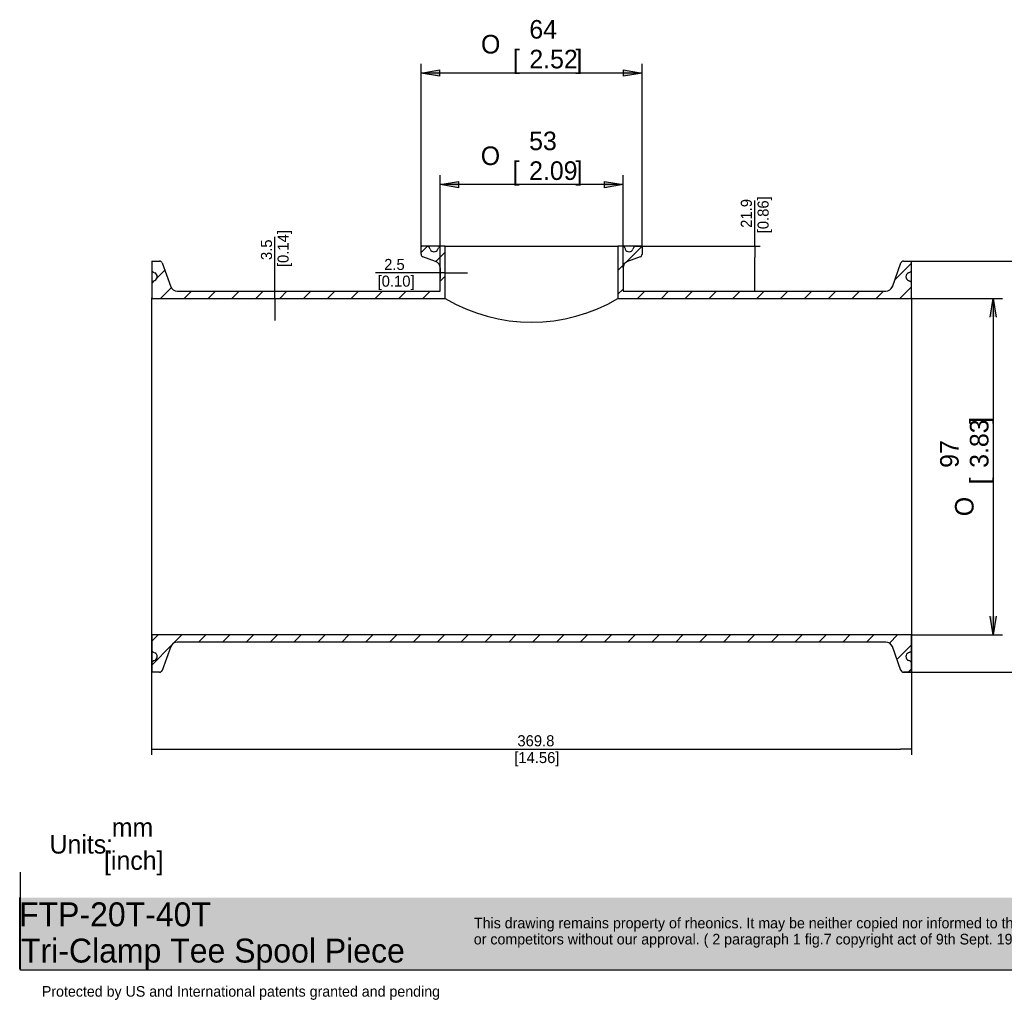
# Paper-space layout 'Layout1' of a CAD drawing. Extents: x -201 to 291, y 10 to 347.
# Tile 1 of 90: x -201 to 110, y 10 to 320. Entities that reach past the tile are written whole.
import ezdxf
from ezdxf.enums import TextEntityAlignment as Align

# ---------------------------------------------------------------- set-up
doc = ezdxf.new("R2010")
doc.units = 0
doc.layers.get('0').update_dxf_attribs({"linetype": 'CONTINUOUS'})
doc.layers.get('DEFPOINTS').update_dxf_attribs({"linetype": 'CONTINUOUS'})
doc.layers.add('DEFAULT', color=7, linetype='CONTINUOUS')
doc.layers.add('FTP-20T-40T', color=7, linetype='CONTINUOUS')
doc.styles.add('MtXpl_Solid_Edge_ISO', font='txt')
doc.styles.add('SEACAD_SOLID_EDGE_ISO', font='txt')
doc.styles.add('SEACAD_SOLID_EDGE_ISO1_SYM', font='txt')
doc.dimstyles.get("Standard").update_dxf_attribs({"dimtxt": 0.18, "dimasz": 0.18, "dimexe": 0.18, "dimexo": 0.0625, "dimgap": 0.09, "dimtad": 0, "dimtih": 1, "dimtoh": 1, "dimzin": 0, "dimcen": 0.09, "dimazin": 3, "dimtfac": 1, "dimtofl": 0, "dimtmove": 0, "dimatfit": 3})

# ---------------------------------------------------------------- blocks, each defined once
blk = doc.blocks.new('*X68')
at = {"color": 0}
for p, q in [((24.91, 74.3), (26.12, 75.51)), ((29.03, 73.93), (30.61, 75.51)), ((33.72, 74.14), (35.1, 75.51)), ((38.21, 74.14), (39.59, 75.51)), ((42.7, 74.14), (44.08, 75.51)), ((47.19, 74.14), (48.57, 75.51)), ((51.68, 74.14), (53.06, 75.51)), ((56.17, 74.14), (57.55, 75.51)), ((60.67, 74.14), (62.04, 75.51)), ((65.16, 74.14), (66.53, 75.51)), ((69.65, 74.14), (71.02, 75.51)), ((74.14, 74.14), (75.51, 75.51)), ((78.63, 74.14), (80, 75.51)), ((83.12, 74.14), (84.49, 75.51)), ((87.61, 74.14), (88.98, 75.51)), ((92.1, 74.14), (93.47, 75.51)), ((96.59, 74.14), (97.96, 75.51)), ((101.08, 74.14), (102.45, 75.51)), ((105.57, 74.14), (106.94, 75.51)), ((110.06, 74.14), (111.43, 75.51)), ((114.55, 74.14), (115.92, 75.51)), ((119.04, 74.14), (120.41, 75.51)), ((123.53, 74.14), (124.9, 75.51)), ((128.02, 74.14), (129.39, 75.51)), ((132.51, 74.14), (133.88, 75.51)), ((137, 74.14), (138.37, 75.51)), ((141.49, 74.14), (142.86, 75.51)), ((145.98, 74.14), (147.35, 75.51)), ((150.47, 74.14), (151.84, 75.51)), ((154.96, 74.14), (156.33, 75.51)), ((159.45, 74.14), (160.82, 75.51)), ((163.75, 73.95), (165.31, 75.51)), ((24.91, 69.81), (28.63, 73.53)), ((165.18, 70.89), (167.91, 73.61)), ((167.26, 68.48), (167.91, 69.12))]:
    blk.add_line(p, q, dxfattribs=at)
blk = doc.blocks.new('*X69')
at = {"color": 0}
for p, q in [((75.61, 147.45), (76.78, 148.62)), ((78.4, 145.75), (80.16, 147.51)), ((25.9, 142.65), (27.38, 144.12)), ((79.18, 142.04), (80.16, 143.02)), ((24.91, 141.65), (25.42, 142.17)), ((26.55, 138.8), (28.59, 140.84)), ((31.04, 138.8), (32.41, 140.18)), ((35.53, 138.8), (36.9, 140.18)), ((40.02, 138.8), (41.39, 140.18)), ((44.51, 138.8), (45.88, 140.18)), ((49, 138.8), (50.37, 140.18)), ((53.49, 138.8), (54.86, 140.18)), ((57.98, 138.8), (59.35, 140.18)), ((62.47, 138.8), (63.84, 140.18)), ((66.96, 138.8), (68.33, 140.18)), ((71.45, 138.8), (72.82, 140.18)), ((75.94, 138.8), (77.31, 140.18))]:
    blk.add_line(p, q, dxfattribs=at)
blk = doc.blocks.new('*X70')
at = {"color": 0}
for p, q in [((112.66, 148.58), (112.7, 148.63)), ((114.22, 145.65), (117.16, 148.59)), ((112.66, 144.09), (113.85, 145.28)), ((164.78, 142.33), (167.91, 145.46)), ((165.74, 138.8), (167.91, 140.97)), ((112.66, 139.6), (113.63, 140.57)), ((116.35, 138.8), (117.72, 140.18)), ((120.84, 138.8), (122.21, 140.18)), ((125.33, 138.8), (126.71, 140.18)), ((129.82, 138.8), (131.2, 140.18)), ((134.31, 138.8), (135.69, 140.18)), ((138.8, 138.8), (140.18, 140.18)), ((143.29, 138.8), (144.67, 140.18)), ((147.78, 138.8), (149.16, 140.18)), ((152.27, 138.8), (153.65, 140.18)), ((156.76, 138.8), (158.14, 140.18)), ((161.25, 138.8), (162.63, 140.18))]:
    blk.add_line(p, q, dxfattribs=at)
blk = doc.blocks.new('SE5')
at = {"layer": 'FTP-20T-40T', "color": 7, "linetype": 'CONTINUOUS'}
for p, q in [((75.61, 147.14), (75.61, 148.5)), ((76.74, 148.63), (75.74, 148.63)), ((79.35, 148.63), (76.74, 148.63)), ((77.33, 148.06), (77.22, 148.31)), ((78.76, 148.06), (78.87, 148.31)), ((80.16, 148.63), (79.35, 148.63)), ((80.16, 148.63), (112.66, 148.63)), ((80.16, 138.8), (80.16, 148.63)), ((113.47, 148.63), (112.66, 148.63)), ((112.66, 148.63), (112.66, 138.8)), ((116.07, 148.63), (113.47, 148.63)), ((113.95, 148.31), (114.05, 148.06)), ((115.59, 148.31), (115.49, 148.06)), ((117.08, 148.63), (116.07, 148.63)), ((117.21, 148.5), (117.21, 147.14)), ((78.33, 145.78), (75.95, 146.65)), ((116.86, 146.65), (114.49, 145.78)), ((24.91, 145.83), (24.91, 144.21)), ((24.91, 145.83), (26.4, 145.83)), ((26.88, 145.49), (28.51, 141.03)), ((79.18, 140.18), (79.18, 144.56)), ((113.63, 144.56), (113.63, 140.18)), ((164.31, 141.03), (165.93, 145.49)), ((166.42, 145.83), (167.91, 145.83)), ((167.91, 144.21), (167.91, 145.83)), ((24.91, 144.21), (24.91, 141.6)), ((25.22, 143.73), (25.47, 143.62)), ((167.34, 143.62), (167.59, 143.73)), ((167.91, 141.6), (167.91, 144.21)), ((24.91, 141.6), (24.91, 138.9)), ((25.22, 142.08), (25.47, 142.19)), ((167.34, 142.19), (167.59, 142.08)), ((167.91, 138.9), (167.91, 141.6)), ((29.73, 140.18), (79.18, 140.18)), ((113.63, 140.18), (163.09, 140.18)), ((24.91, 75.41), (24.91, 138.9)), ((25, 138.8), (80.16, 138.8)), ((112.66, 138.8), (167.81, 138.8)), ((167.91, 138.9), (167.91, 75.41)), ((24.91, 75.41), (24.91, 72.71)), ((167.81, 75.51), (25, 75.51)), ((163.09, 74.14), (29.73, 74.14)), ((167.91, 72.71), (167.91, 75.41)), ((24.91, 72.71), (24.91, 70.1)), ((28.51, 73.28), (26.88, 68.82)), ((165.93, 68.82), (164.31, 73.28)), ((167.91, 70.1), (167.91, 72.71)), ((25.47, 72.12), (25.22, 72.23)), ((25.47, 70.69), (25.22, 70.58)), ((167.59, 72.23), (167.34, 72.12)), ((167.59, 70.58), (167.34, 70.69)), ((24.91, 70.1), (24.91, 68.48)), ((167.91, 68.48), (167.91, 70.1)), ((26.4, 68.48), (24.91, 68.48)), ((167.91, 68.48), (166.42, 68.48))]:
    blk.add_line(p, q, dxfattribs=at)
for centre, radius, start, end in [((75.74, 148.5), 0.13, 90, 180), ((76.74, 148.11), 0.52, 23, 90), ((79.35, 148.11), 0.52, 90, 157), ((113.47, 148.11), 0.52, 23, 90), ((116.07, 148.11), 0.52, 90, 157), ((117.08, 148.5), 0.13, 0, 90), ((76.13, 147.14), 0.52, 180, 250), ((78.04, 148.37), 0.78, 203, 337), ((114.77, 148.37), 0.78, 203, 337), ((116.69, 147.14), 0.52, 290, 360), ((26.4, 145.31), 0.52, 20, 90), ((77.88, 144.56), 1.3, 0, 70), ((114.93, 144.56), 1.3, 110, 180), ((166.42, 145.31), 0.52, 90, 160), ((25.43, 144.21), 0.52, 180, 247), ((25.17, 142.91), 0.78, 293, 67), ((167.65, 142.91), 0.78, 113, 247), ((167.39, 144.21), 0.52, 293, 0), ((25.43, 141.6), 0.52, 113, 180), ((29.73, 141.48), 1.3, 200, 270), ((163.09, 141.48), 1.3, 270, 340), ((167.39, 141.6), 0.52, 0, 67), ((25, 138.9), 0.0975, 180, 270), ((96.41, 166.17), 31.83, 239.3025, 300.6975), ((167.81, 138.9), 0.0975, 270, 0), ((25, 75.41), 0.0975, 90, 180), ((29.73, 72.84), 1.3, 90, 160), ((163.09, 72.84), 1.3, 20, 90), ((167.81, 75.41), 0.0975, 0, 90), ((25.43, 72.71), 0.52, 180, 247), ((167.39, 72.71), 0.52, 293, 0), ((25.43, 70.1), 0.52, 113, 180), ((25.17, 71.41), 0.78, 293, 67), ((167.65, 71.41), 0.78, 113, 247), ((167.39, 70.1), 0.52, 0, 67), ((26.4, 69), 0.52, 270, 340), ((166.42, 69), 0.52, 200, 270)]:
    blk.add_arc(centre, radius, start, end, dxfattribs=at)
for name in ['*X69', '*X70', '*X68']:
    blk.add_blockref(name, (0, 0), dxfattribs=at)
blk = doc.blocks.new('_SE_FILLED')
at = {"color": 0}
blk.add_line((0, 0), (-1, 0), dxfattribs=at)
blk.add_solid([(0, 0), (-1, -0.1665), (-1, 0.1665), (0, 0)], dxfattribs=at)
blk = doc.blocks.new('*U124')
at = {"layer": 'DEFAULT', "color": 0, "style": 'MtXpl_Solid_Edge_ISO'}
blk.add_text('3.5', height=3.5, rotation=90, dxfattribs=at).set_placement((-121.45, 244.41))
blk = doc.blocks.new('*U125')
at = {"layer": 'DEFAULT', "color": 0, "style": 'MtXpl_Solid_Edge_ISO'}
blk.add_text('[0.14]', height=3.5, rotation=90, dxfattribs=at).set_placement((-116.19, 242.18))
blk = doc.blocks.new('DMBLK13')
at = {"layer": 'DEFAULT', "color": 0, "linetype": 'CONTINUOUS'}
for p, q in [((-120.57, 238.05), (-120.57, 251.76)), ((-151.42, 234.55), (-118.82, 234.55)), ((-120.57, 232.24), (-120.57, 234.55)), ((-159.36, 232.24), (-118.82, 232.24)), ((-120.57, 228.74), (-120.57, 225.24))]:
    blk.add_line(p, q, dxfattribs=at)
at = {"layer": 'DEFPOINTS', "color": 0, "linetype": 'CONTINUOUS'}
for p in [(-151.42, 234.55), (-120.57, 234.55), (-159.36, 232.24)]:
    blk.add_point(p, dxfattribs=at)
for name in ['*U125', '*U124']:
    blk.add_blockref(name, (0, 0))
at = {"layer": 'DEFAULT', "color": 0, "linetype": 'CONTINUOUS', "xscale": 3.5, "yscale": 3.5, "zscale": 3.5}
for p, rotation in [((-120.57, 234.55), 270), ((-120.57, 232.24), 90)]:
    blk.add_blockref('_SE_FILLED', p, dxfattribs=dict(at, rotation=rotation))
blk = doc.blocks.new('*U126')
at = {"layer": 'DEFAULT', "color": 0, "style": 'MtXpl_Solid_Edge_ISO'}
blk.add_text('2.5', height=3.5, dxfattribs=at).set_placement((-85.96, 241.26))
blk = doc.blocks.new('*U127')
at = {"layer": 'DEFAULT', "color": 0, "style": 'MtXpl_Solid_Edge_ISO'}
blk.add_text('[0.10]', height=3.5, dxfattribs=at).set_placement((-88.05, 235.98))
blk = doc.blocks.new('DMBLK14')
at = {"layer": 'DEFAULT', "color": 0, "linetype": 'CONTINUOUS'}
for p, q in [((-71.78, 240.36), (-88.68, 240.36)), ((-68.28, 241.92), (-68.28, 238.61)), ((-66.64, 240.36), (-68.28, 240.36)), ((-66.64, 232.24), (-66.64, 242.11)), ((-63.14, 240.36), (-59.64, 240.36))]:
    blk.add_line(p, q, dxfattribs=at)
at = {"layer": 'DEFPOINTS', "color": 0, "linetype": 'CONTINUOUS'}
for p in [(-68.28, 241.92), (-66.64, 240.36), (-66.64, 232.24)]:
    blk.add_point(p, dxfattribs=at)
for name in ['*U126', '*U127']:
    blk.add_blockref(name, (0, 0))
at = {"layer": 'DEFAULT', "color": 0, "linetype": 'CONTINUOUS', "xscale": 3.5, "yscale": 3.5, "zscale": 3.5}
blk.add_blockref('_SE_FILLED', (-68.28, 240.36), dxfattribs=at)
at = {"layer": 'DEFAULT', "color": 0, "linetype": 'CONTINUOUS', "xscale": 3.5, "yscale": 3.5, "zscale": 3.5, "rotation": 180}
blk.add_blockref('_SE_FILLED', (-66.64, 240.36), dxfattribs=at)
blk = doc.blocks.new('*U128')
at = {"layer": 'DEFAULT', "color": 0, "style": 'MtXpl_Solid_Edge_ISO'}
blk.add_text('21.9', height=3.5, rotation=90, dxfattribs=at).set_placement((30.38, 254.61))
blk = doc.blocks.new('*U129')
at = {"layer": 'DEFAULT', "color": 0, "style": 'MtXpl_Solid_Edge_ISO'}
blk.add_text('[0.86]', height=3.5, rotation=90, dxfattribs=at).set_placement((35.68, 252.88))
blk = doc.blocks.new('DMBLK15')
at = {"layer": 'DEFAULT', "color": 0, "linetype": 'CONTINUOUS'}
for p, q in [((31.29, 248.75), (31.29, 263.3)), ((-6.27, 248.75), (33.04, 248.75)), ((31.29, 238.05), (31.29, 245.25)), ((-10.37, 234.55), (33.04, 234.55))]:
    blk.add_line(p, q, dxfattribs=at)
at = {"layer": 'DEFPOINTS', "color": 0, "linetype": 'CONTINUOUS'}
for p in [(-6.27, 248.75), (-10.37, 234.55), (31.29, 234.55)]:
    blk.add_point(p, dxfattribs=at)
for name in ['*U129', '*U128']:
    blk.add_blockref(name, (0, 0))
at = {"layer": 'DEFAULT', "color": 0, "linetype": 'CONTINUOUS', "xscale": 3.5, "yscale": 3.5, "zscale": 3.5}
for p, rotation in [((31.29, 248.75), 90), ((31.29, 234.55), 270)]:
    blk.add_blockref('_SE_FILLED', p, dxfattribs=dict(at, rotation=rotation))
blk = doc.blocks.new('*U71')
at = {"layer": 'DEFAULT', "color": 7, "linetype": 'CONTINUOUS'}
for p, q in [((110.13, 160.83), (113.63, 160.24)), ((110.13, 160.24), (110.13, 160.83)), ((113.63, 160.24), (110.13, 159.66)), ((110.13, 159.66), (110.13, 160.24))]:
    blk.add_line(p, q, dxfattribs=at)
at = {"layer": 'DEFAULT', "color": 7, "linetype": 'CONTINUOUS', "extrusion": (0, 0, -1)}
for points in [[(-110.13, 160.83), (-113.63, 160.24), (-110.13, 160.24)], [(-110.13, 160.24), (-113.63, 160.24), (-110.13, 159.66)]]:
    blk.add_solid(points, dxfattribs=at)
blk = doc.blocks.new('*U72')
at = {"layer": 'DEFAULT', "color": 7, "linetype": 'CONTINUOUS'}
for p, q in [((79.18, 160.24), (82.68, 160.83)), ((82.68, 159.66), (79.18, 160.24)), ((82.68, 160.83), (82.68, 160.24)), ((82.68, 160.24), (82.68, 159.66))]:
    blk.add_line(p, q, dxfattribs=at)
at = {"layer": 'DEFAULT', "color": 7, "linetype": 'CONTINUOUS', "extrusion": (0, 0, -1)}
for points in [[(-82.68, 160.83), (-82.68, 160.24), (-79.18, 160.24)], [(-79.18, 160.24), (-82.68, 160.24), (-82.68, 159.66)]]:
    blk.add_solid(points, dxfattribs=at)
blk = doc.blocks.new('GDIMGGROUP')
at = {"layer": 'DEFAULT', "color": 7, "linetype": 'CONTINUOUS'}
for p, q in [((79.18, 144.56), (79.18, 161.99)), ((113.63, 144.56), (113.63, 161.99)), ((113.63, 160.24), (79.18, 160.24))]:
    blk.add_line(p, q, dxfattribs=at)
for name in ['*U72', '*U71']:
    blk.add_blockref(name, (0, 0), dxfattribs=at)
for s, style, p in [('53', 'SEACAD_SOLID_EDGE_ISO', (95.95, 170.22)), ('O', 'SEACAD_SOLID_EDGE_ISO1_SYM', (86.85, 167.42)), ('[', 'SEACAD_SOLID_EDGE_ISO', (92.84, 164.62)), ('2.09', 'SEACAD_SOLID_EDGE_ISO', (95.95, 164.62)), (']', 'SEACAD_SOLID_EDGE_ISO', (104.7, 164.62))]:
    blk.add_text(s, height=3.5, dxfattribs=dict(at, style=style)).set_placement(p, align=Align.TOP_LEFT)
blk = doc.blocks.new('*U73')
at = {"layer": 'DEFAULT', "color": 7, "linetype": 'CONTINUOUS'}
for p, q in [((113.71, 181.83), (117.21, 181.24)), ((113.71, 181.24), (113.71, 181.83)), ((117.21, 181.24), (113.71, 180.66)), ((113.71, 180.66), (113.71, 181.24))]:
    blk.add_line(p, q, dxfattribs=at)
at = {"layer": 'DEFAULT', "color": 7, "linetype": 'CONTINUOUS', "extrusion": (0, 0, -1)}
for points in [[(-113.71, 181.83), (-117.21, 181.24), (-113.71, 181.24)], [(-113.71, 181.24), (-117.21, 181.24), (-113.71, 180.66)]]:
    blk.add_solid(points, dxfattribs=at)
blk = doc.blocks.new('*U74')
at = {"layer": 'DEFAULT', "color": 7, "linetype": 'CONTINUOUS'}
for p, q in [((75.61, 181.24), (79.11, 181.83)), ((79.11, 181.83), (79.11, 181.24)), ((79.11, 180.66), (75.61, 181.24)), ((79.11, 181.24), (79.11, 180.66))]:
    blk.add_line(p, q, dxfattribs=at)
at = {"layer": 'DEFAULT', "color": 7, "linetype": 'CONTINUOUS', "extrusion": (0, 0, -1)}
for points in [[(-79.11, 181.83), (-79.11, 181.24), (-75.61, 181.24)], [(-75.61, 181.24), (-79.11, 181.24), (-79.11, 180.66)]]:
    blk.add_solid(points, dxfattribs=at)
blk = doc.blocks.new('GDIMGGROUP1')
at = {"layer": 'DEFAULT', "color": 7, "linetype": 'CONTINUOUS'}
for p, q in [((75.61, 148.5), (75.61, 182.99)), ((117.21, 148.5), (117.21, 182.99)), ((117.21, 181.24), (75.61, 181.24))]:
    blk.add_line(p, q, dxfattribs=at)
for name in ['*U74', '*U73']:
    blk.add_blockref(name, (0, 0), dxfattribs=at)
for s, style, p in [('64', 'SEACAD_SOLID_EDGE_ISO', (95.99, 191.22)), ('O', 'SEACAD_SOLID_EDGE_ISO1_SYM', (86.89, 188.42)), ('[', 'SEACAD_SOLID_EDGE_ISO', (92.88, 185.62)), ('2.52', 'SEACAD_SOLID_EDGE_ISO', (95.99, 185.62)), (']', 'SEACAD_SOLID_EDGE_ISO', (104.66, 185.62))]:
    blk.add_text(s, height=3.5, dxfattribs=dict(at, style=style)).set_placement(p, align=Align.TOP_LEFT)
blk = doc.blocks.new('*U75')
at = {"layer": 'DEFAULT', "color": 7, "linetype": 'CONTINUOUS'}
for p, q in [((182.69, 135.3), (183.28, 138.8)), ((183.28, 138.8), (183.86, 135.3))]:
    blk.add_line(p, q, dxfattribs=at)
at = {"layer": 'DEFAULT', "color": 7, "linetype": 'CONTINUOUS', "extrusion": (0, 0, -1)}
blk.add_solid([(-183.28, 138.8), (-183.86, 135.3), (-182.69, 135.3)], dxfattribs=at)
blk = doc.blocks.new('*U76')
at = {"layer": 'DEFAULT', "color": 7, "linetype": 'CONTINUOUS'}
for p, q in [((183.28, 75.51), (182.69, 79.01)), ((183.86, 79.01), (183.28, 75.51))]:
    blk.add_line(p, q, dxfattribs=at)
at = {"layer": 'DEFAULT', "color": 7, "linetype": 'CONTINUOUS', "extrusion": (0, 0, -1)}
blk.add_solid([(-182.69, 79.01), (-183.86, 79.01), (-183.28, 75.51)], dxfattribs=at)
blk = doc.blocks.new('GDIMGGROUP2')
at = {"layer": 'DEFAULT', "color": 7, "linetype": 'CONTINUOUS'}
for p, q in [((167.81, 138.8), (185.03, 138.8)), ((183.28, 138.8), (183.28, 75.51)), ((167.81, 75.51), (185.03, 75.51))]:
    blk.add_line(p, q, dxfattribs=at)
for name in ['*U75', '*U76']:
    blk.add_blockref(name, (0, 0), dxfattribs=at)
for s, style, p in [(']', 'SEACAD_SOLID_EDGE_ISO', (178.9, 115.21)), ('3.83', 'SEACAD_SOLID_EDGE_ISO', (178.9, 106.93)), ('97', 'SEACAD_SOLID_EDGE_ISO', (173.3, 106.93)), ('[', 'SEACAD_SOLID_EDGE_ISO', (178.9, 103.83)), ('O', 'SEACAD_SOLID_EDGE_ISO1_SYM', (176.1, 97.83))]:
    blk.add_text(s, height=3.5, rotation=90, dxfattribs=dict(at, style=style)).set_placement(p, align=Align.TOP_LEFT)
blk = doc.blocks.new('*U77')
at = {"layer": 'DEFAULT', "color": 7, "linetype": 'CONTINUOUS'}
for p, q in [((203.69, 142.33), (204.28, 145.83)), ((204.28, 145.83), (204.86, 142.33))]:
    blk.add_line(p, q, dxfattribs=at)
at = {"layer": 'DEFAULT', "color": 7, "linetype": 'CONTINUOUS', "extrusion": (0, 0, -1)}
blk.add_solid([(-204.28, 145.83), (-204.86, 142.33), (-203.69, 142.33)], dxfattribs=at)
blk = doc.blocks.new('*U78')
at = {"layer": 'DEFAULT', "color": 7, "linetype": 'CONTINUOUS'}
for p, q in [((204.28, 68.48), (203.69, 71.98)), ((204.86, 71.98), (204.28, 68.48))]:
    blk.add_line(p, q, dxfattribs=at)
at = {"layer": 'DEFAULT', "color": 7, "linetype": 'CONTINUOUS', "extrusion": (0, 0, -1)}
blk.add_solid([(-203.69, 71.98), (-204.86, 71.98), (-204.28, 68.48)], dxfattribs=at)
blk = doc.blocks.new('GDIMGGROUP3')
at = {"layer": 'DEFAULT', "color": 7, "linetype": 'CONTINUOUS'}
for p, q in [((166.42, 145.83), (206.03, 145.83)), ((204.28, 145.83), (204.28, 68.48)), ((166.42, 68.48), (206.03, 68.48))]:
    blk.add_line(p, q, dxfattribs=at)
for name in ['*U77', '*U78']:
    blk.add_blockref(name, (0, 0), dxfattribs=at)
for s, style, p in [(']', 'SEACAD_SOLID_EDGE_ISO', (199.9, 115.44)), ('4.69', 'SEACAD_SOLID_EDGE_ISO', (199.9, 106.69)), ('119', 'SEACAD_SOLID_EDGE_ISO', (194.3, 106.69)), ('[', 'SEACAD_SOLID_EDGE_ISO', (199.9, 103.59)), ('O', 'SEACAD_SOLID_EDGE_ISO1_SYM', (197.1, 97.59))]:
    blk.add_text(s, height=3.5, rotation=90, dxfattribs=dict(at, style=style)).set_placement(p, align=Align.TOP_LEFT)
blk = doc.blocks.new('*U79')
at = {"layer": 'DEFAULT', "color": 7}
for s, p in [('FTP-20T-40T', (-201.48, 33.61)), ('Tri-Clamp Tee Spool Piece', (-200.86, 22.13))]:
    blk.add_text(s, height=7.565, dxfattribs=at).set_placement(p)
blk = doc.blocks.new('*U130')
at = {"layer": 'DEFAULT', "color": 0, "style": 'MtXpl_Solid_Edge_ISO'}
blk.add_text('369.8', height=3.5, dxfattribs=at).set_placement((-43.81, 90.56))
blk = doc.blocks.new('*U131')
at = {"layer": 'DEFAULT', "color": 0, "style": 'MtXpl_Solid_Edge_ISO'}
blk.add_text('[14.56]', height=3.5, dxfattribs=at).set_placement((-44.81, 85.24))
blk = doc.blocks.new('DMBLK16')
at = {"layer": 'DEFAULT', "color": 0, "linetype": 'CONTINUOUS'}
for p, q in [((-159.53, 232.4), (-159.53, 87.89)), ((80.87, 232.4), (80.87, 87.89)), ((-156.03, 89.64), (77.37, 89.64))]:
    blk.add_line(p, q, dxfattribs=at)
at = {"layer": 'DEFPOINTS', "color": 0, "linetype": 'CONTINUOUS'}
for p in [(-159.53, 232.4), (80.87, 232.4), (80.87, 89.64)]:
    blk.add_point(p, dxfattribs=at)
for name in ['*U130', '*U131']:
    blk.add_blockref(name, (0, 0))
at = {"layer": 'DEFAULT', "color": 0, "linetype": 'CONTINUOUS', "xscale": 3.5, "yscale": 3.5, "zscale": 3.5, "rotation": 180}
blk.add_blockref('_SE_FILLED', (-159.53, 89.64), dxfattribs=at)
at = {"layer": 'DEFAULT', "color": 0, "linetype": 'CONTINUOUS', "xscale": 3.5, "yscale": 3.5, "zscale": 3.5}
blk.add_blockref('_SE_FILLED', (80.87, 89.64), dxfattribs=at)
blk = doc.blocks.new('*U80')
at = {"layer": 'DEFAULT', "color": 7, "linetype": 'CONTINUOUS'}
for p, q in [((-201.28, 20.08), (-201.28, 42.7)), ((148.19, 42.7), (148.19, 20.08))]:
    blk.add_line(p, q, dxfattribs=at)
at = {"layer": 'DEFAULT', "color": 7, "linetype": 'CONTINUOUS', "extrusion": (0, 0, -1)}
for points in [[(201.28, 42.7), (-148.19, 20.08), (201.28, 20.08)], [(201.28, 42.7), (-148.19, 42.7), (-148.19, 20.08)]]:
    blk.add_solid(points, dxfattribs=at)
blk = doc.blocks.new('*U81')
at = {"layer": 'DEFAULT', "color": 7}
for s, p in [('This drawing remains property of rheonics. It may be neither copied nor informed to third persons', (-57.55, 32.96)), ('or competitors without our approval. ( 2 paragraph 1 fig.7 copyright act of 9th Sept. 1965)', (-57.6, 27.86))]:
    blk.add_text(s, height=3.3622, dxfattribs=at).set_placement(p)
blk = doc.blocks.new('*U82')
at = {"layer": 'DEFAULT', "color": 7}
blk.add_text('Protected by US and International patents granted and pending', height=3.3622, dxfattribs=at).set_placement((-194.27, 11.33))
blk = doc.blocks.new('*U84')
at = {"layer": 'DEFAULT', "color": 7, "style": 'MtXpl_Solid_Edge_ISO'}
blk.add_text('Units:', height=5.884, dxfattribs=at).set_placement((-191.84, 56.61))
blk = doc.blocks.new('*U85')
at = {"layer": 'DEFAULT', "color": 7, "style": 'MtXpl_Solid_Edge_ISO'}
blk.add_text('mm', height=5.884, dxfattribs=at).set_placement((-172.14, 61.97))
blk = doc.blocks.new('*U86')
at = {"layer": 'DEFAULT', "color": 7, "style": 'MtXpl_Solid_Edge_ISO'}
blk.add_text('[inch]', height=5.884, dxfattribs=at).set_placement((-174.59, 51.48))

psp = doc.layouts.get("Layout1")

# ---------------------------------------------------------------- linework, layer by layer
at = {"layer": 'DEFAULT', "color": 7, "linetype": 'CONTINUOUS'}
for p, q in [((-201.01, 19.68), (-201.01, 50.743)), ((148.455, 19.68), (-201.01, 19.68))]:
    psp.add_line(p, q, dxfattribs=at)

# ---------------------------------------------------------------- block references
for name in ['*U85', '*U84', '*U86', '*U79', '*U81', '*U82']:
    psp.add_blockref(name, (0, 0))
at = {"layer": 'DEFAULT', "xscale": 1.681103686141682, "yscale": 1.681103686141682, "zscale": 1.681103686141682}
for name in ['GDIMGGROUP1', 'GDIMGGROUP', 'SE5', 'GDIMGGROUP3', 'GDIMGGROUP2']:
    psp.add_blockref(name, (-201.396, -1.103), dxfattribs=at)
at = {"layer": 'DEFAULT', "color": 7, "linetype": 'CONTINUOUS'}
psp.add_blockref('*U80', (0, 0), dxfattribs=at)

# ---------------------------------------------------------------- dimensions: what is measured, and where the dimension line sits
for base, p1, p2, angle, picture, middle, dimtype in [((31.2904, 234.5467), (-6.2684, 248.752), (-10.3693, 234.5467), 90, 'DMBLK15', (31.2904, 257.7765), 128), ((-120.571, 234.547), (-159.361, 232.241), (-151.421, 234.547), 90, 'DMBLK13', (-120.571, 246.653), 128), ((80.873, 89.638), (-159.525, 232.405), (80.873, 232.405), 0, 'DMBLK16', (-39.326, 89.638), 129)]:
    dim = psp.add_linear_dim(base=base, p1=p1, p2=p2, angle=angle, text='\\A1;<>', dimstyle='Standard', override={"dimpost": '\\X'}, dxfattribs=at)
    dim.commit()
    dim.dimension.update_dxf_attribs({"geometry": picture, "text_midpoint": middle, "dimtype": dimtype})
dim = psp.add_linear_dim(base=(-66.644, 240.364), p1=(-68.283, 241.92), p2=(-66.644, 232.241), text='\\A1;<>', dimstyle='Standard', override={"dimpost": '\\X'}, dxfattribs=at)
dim.commit()
dim.dimension.update_dxf_attribs({"geometry": 'DMBLK14', "text_midpoint": (-83.565, 240.364), "dimtype": 128})

doc.saveas('drawing.dxf')
